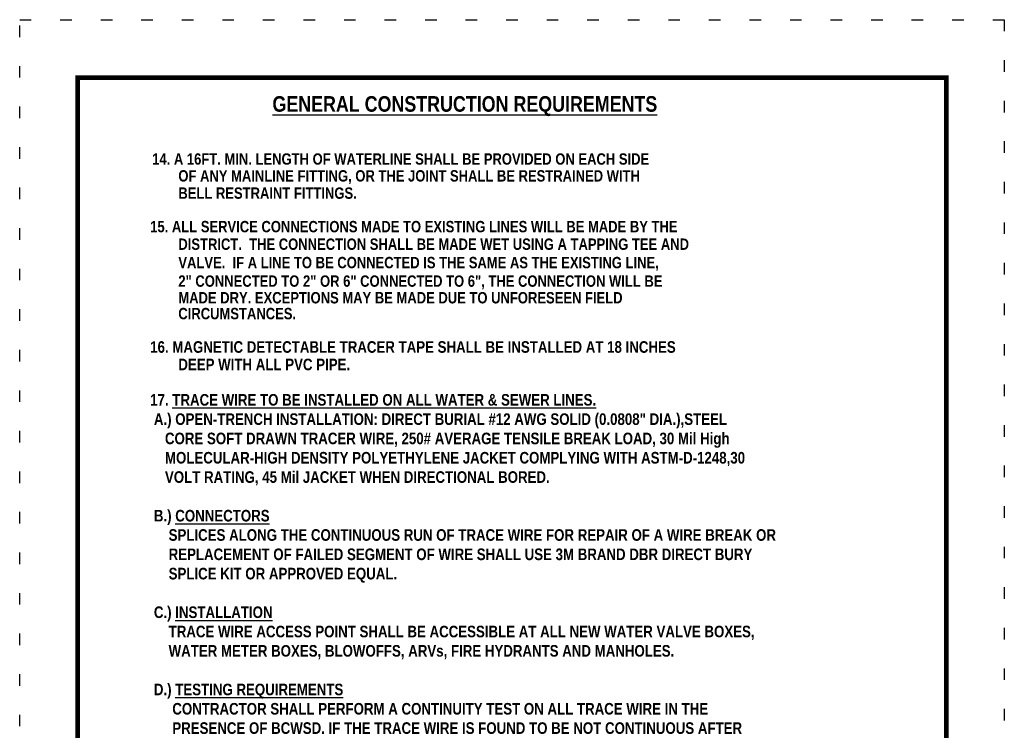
# Model space of a CAD drawing. Header units: feet. Extents: x -13.5 to -5, y 115.2 to 126.2.
# Tile 211 of 211: x -13.5 to -5, y 120 to 126.2. Entities that reach past the tile are written whole.
import ezdxf

# ---------------------------------------------------------------- set-up
doc = ezdxf.new("R2010")
doc.units = ezdxf.units.FT
doc.header["$MEASUREMENT"] = 0
doc.linetypes.add('DOT2', pattern=[0.125, 0, -0.125])
doc.layers.get('0').update_dxf_attribs({"linetype": 'CONTINUOUS'})
doc.layers.add('BORDER', color=7, linetype='CONTINUOUS')
doc.layers.add('WATERLINE-NOTES', color=7, linetype='CONTINUOUS')
doc.layers.add('DEFPOINT', color=7, linetype='CONTINUOUS', plot=False)
doc.styles.add('TECHNICAL', font='techb___.ttf', dxfattribs={"height": 0.1})

msp = doc.modelspace()

# ---------------------------------------------------------------- linework, layer by layer
at = {"layer": 'BORDER', "const_width": 0.04}
msp.add_lwpolyline([(-12.9529, 115.6678), (-12.9529, 125.6678), (-5.4529, 125.6678), (-5.4529, 115.6678)], close=True, dxfattribs=at)
at = {"layer": 'DEFPOINT', "linetype": 'DOT2', "ltscale": 2}
msp.add_lwpolyline([(-13.4529, 115.1678), (-13.4529, 126.1678), (-4.9529, 126.1678), (-4.9529, 115.1678)], close=True, dxfattribs=at)

# ---------------------------------------------------------------- texts
at = {"insert": (-12.3263, 122.9361), "char_height": 0.1, "attachment_point": 1, "style": 'TECHNICAL'}
msp.add_mtext_dynamic_manual_height_columns('17. {\\LTRACE WIRE TO BE INSTALLED ON ALL WATER & SEWER LINES.\\P} A.) OPEN-TRENCH INSTALLATION: DIRECT BURIAL #12 AWG SOLID (0.0808" DIA.),STEEL\\P    CORE SOFT DRAWN TRACER WIRE, 250# AVERAGE TENSILE BREAK LOAD, 30 Mil High\\P    MOLECULAR-HIGH DENSITY POLYETHYLENE JACKET COMPLYING WITH ASTM-D-1248,30\\P    VOLT RATING, 45 Mil JACKET WHEN DIRECTIONAL BORED.\\P \\P B.) {\\LCONNECTORS\\P}     SPLICES ALONG THE CONTINUOUS RUN OF TRACE WIRE FOR REPAIR OF A WIRE BREAK OR\\P     REPLACEMENT OF FAILED SEGMENT OF WIRE SHALL USE 3M BRAND DBR DIRECT BURY\\P     SPLICE KIT OR APPROVED EQUAL.\\P \\P C.) {\\LINSTALLATION\\P}     TRACE WIRE ACCESS POINT SHALL BE ACCESSIBLE AT ALL NEW WATER VALVE BOXES,\\P     WATER METER BOXES, BLOWOFFS, ARVs, FIRE HYDRANTS AND MANHOLES.\\P\\P D.) {\\LTESTING REQUIREMENTS\\P}      CONTRACTOR SHALL PERFORM A CONTINUITY TEST ON ALL TRACE WIRE IN THE\\P      PRESENCE OF BCWSD. IF THE TRACE WIRE IS FOUND TO BE NOT CONTINUOUS AFTER\\P      TESTING, CONTRACTOR SHALL REPAIR OR REPLACE THE FAILED SEGMENT OF WIRE.    ', width=6.499517, gutter_width=0.5, heights=[0], dxfattribs=at)
at = {"layer": 'WATERLINE-NOTES', "style": 'TECHNICAL'}
for s, height, p in [('%%UGENERAL CONSTRUCTION REQUIREMENTS', 0.134578, (-11.2711, 125.3732)), ('14. A 16FT. MIN. LENGTH OF WATERLINE SHALL BE PROVIDED ON EACH SIDE', 0.098, (-12.309, 124.9161)), ('OF ANY MAINLINE FITTING, OR THE JOINT SHALL BE RESTRAINED WITH', 0.098, (-12.0832, 124.7706)), ('BELL RESTRAINT FITTINGS.', 0.098, (-12.0832, 124.6217)), ('15. ALL SERVICE CONNECTIONS MADE TO EXISTING LINES WILL BE MADE BY THE ', 0.098, (-12.3263, 124.3323)), ('DISTRICT.  THE CONNECTION SHALL BE MADE WET USING A TAPPING TEE AND', 0.098, (-12.0832, 124.1808)), ('VALVE.  IF A LINE TO BE CONNECTED IS THE SAME AS THE EXISTING LINE, ', 0.098, (-12.0832, 124.0219)), ('2" CONNECTED TO 2" OR 6" CONNECTED TO 6", THE CONNECTION WILL BE ', 0.098, (-12.0832, 123.8622)), ('MADE DRY. EXCEPTIONS MAY BE MADE DUE TO UNFORESEEN FIELD ', 0.098, (-12.0832, 123.7185)), ('CIRCUMSTANCES.', 0.098, (-12.0832, 123.5816)), ('16. MAGNETIC DETECTABLE TRACER TAPE SHALL BE INSTALLED AT 18 INCHES', 0.1, (-12.3263, 123.2923)), ('DEEP WITH ALL PVC PIPE.', 0.1, (-12.0832, 123.1414))]:
    msp.add_text(s, height=height, dxfattribs=at).set_placement(p)

doc.saveas('drawing.dxf')
